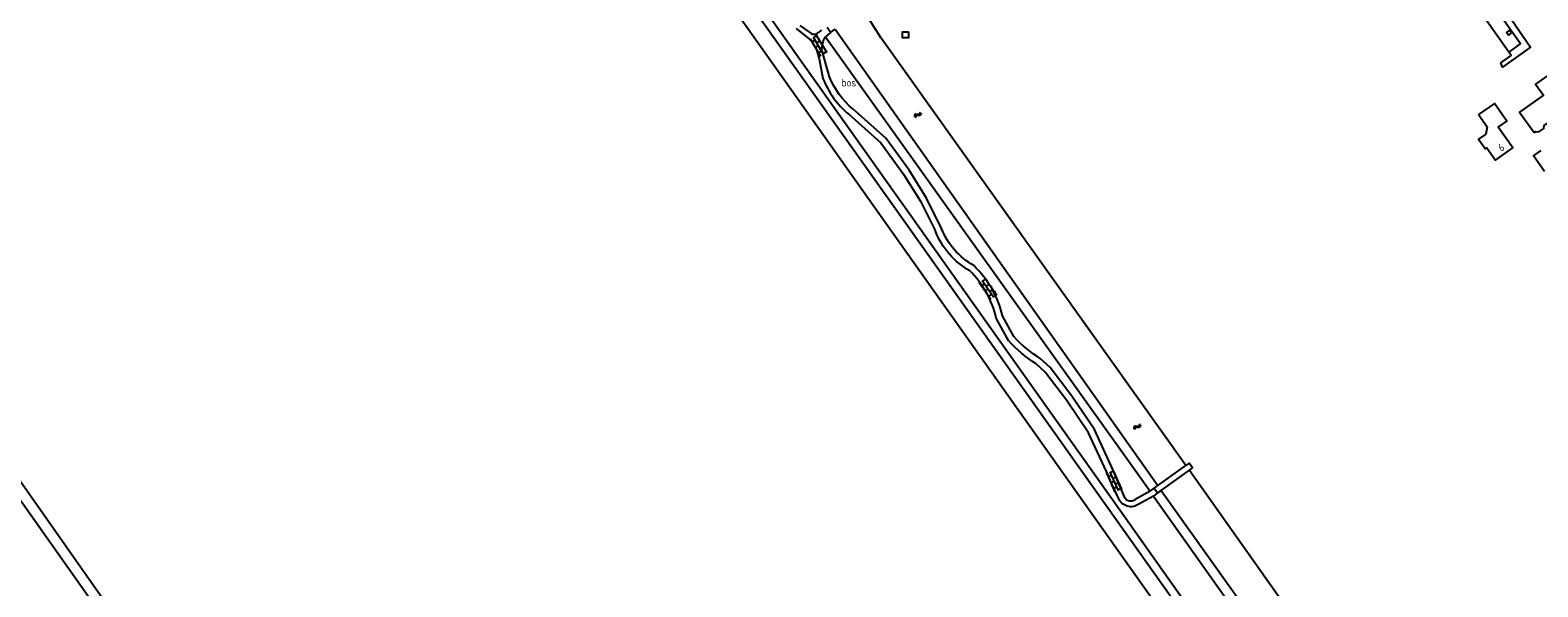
# Model space of a CAD drawing. Extents: x 168875 to 176000, y 513888 to 528000.
# Tile 45 of 106: x 173781 to 174280, y 520861 to 521045. Entities that reach past the tile are written whole.
import ezdxf

# ---------------------------------------------------------------- set-up
doc = ezdxf.new("R2010")
doc.units = 0
doc.header["$MEASUREMENT"] = 0
doc.layers.get('0').update_dxf_attribs({"linetype": 'CONTINUOUS'})
for name, color, linetype in [('CULTUURAANDUIDING', 7, 'CONTINUOUS'), ('HOOFDGEBOUW', 1, 'CONTINUOUS'), ('HUISNUMMER', 7, 'CONTINUOUS'), ('INSTEEK_SLOOT', 72, 'CONTINUOUS'), ('KANT_VERHARDING', 252, 'CONTINUOUS'), ('KUNSTWERK', 12, 'CONTINUOUS'), ('RIOOLPUT', 7, 'CONTINUOUS'), ('SEMANTIEK', 140, 'CONTINUOUS'), ('TALUD', 34, 'CONTINUOUS')]:
    doc.layers.add(name, color=color, linetype=linetype)
doc.styles.add('ISOCP', font='ISOCP.shx', dxfattribs={"height": 1.8})

# ---------------------------------------------------------------- blocks, each defined once
blk = doc.blocks.new('S05')
at = {"color": 0}
for p, q in [((0.08, 0.3), (0.38, 0.59)), ((0.11, -0.19), (0.41, 0.09)), ((0.38, 0.59), (0.68, 0.71)), ((0.41, 0.09), (0.71, 0.21)), ((0.68, 0.71), (1.01, 0.62)), ((0.71, 0.21), (1.02, 0.12)), ((1.01, 0.62), (1.33, 0.37)), ((1.02, 0.12), (1.36, -0.12)), ((1.33, 0.37), (1.66, 0.13)), ((1.66, 0.13), (1.97, 0.04)), ((1.97, 0.04), (2.28, 0.16)), ((2.28, 0.16), (2.58, 0.44)), ((1.36, -0.12), (1.68, -0.37)), ((1.68, -0.37), (2, -0.46)), ((2, -0.46), (2.31, -0.33)), ((2.31, -0.33), (2.61, -0.05))]:
    blk.add_line(p, q, dxfattribs=at)
blk = doc.blocks.new('Q28')
at = {"color": 0}
blk.add_lwpolyline([(1, 1), (1, -1), (-1, -1), (-1, 1)], close=True, dxfattribs=at)
blk = doc.blocks.new('S024')
at = {"color": 0}
for p, q in [((0, 1.2), (6.7, 1.2)), ((0, 0), (6.7, 0)), ((0.2, 1.2), (0.2, 0)), ((1.25, 1.5), (1.25, 1.2)), ((1.25, 0), (1.25, -1.2)), ((2.3, 1.2), (2.3, 0)), ((3.35, 1.5), (3.35, 1.2)), ((3.35, 0), (3.35, -1.2)), ((4.4, 1.2), (4.4, 0)), ((5.45, 1.5), (5.45, 1.2)), ((5.45, 0), (5.45, -1.2)), ((6.5, 1.2), (6.5, 0)), ((0, -1.2), (6.7, -1.2)), ((0.2, -1.2), (0.2, -1.5)), ((2.3, -1.2), (2.3, -1.5)), ((4.4, -1.2), (4.4, -1.5)), ((6.5, -1.2), (6.5, -1.5))]:
    blk.add_line(p, q, dxfattribs=at)

msp = doc.modelspace()

# ---------------------------------------------------------------- linework, layer by layer
at = {"layer": 'HOOFDGEBOUW'}
for points in [[(174278.325, 521011.167), (174278.98, 521011.567), (174279.949, 521011.418), (174281.52, 521012.545), (174281.687, 521013.5), (174287.523, 521017.619), (174284.151, 521022.376), (174286.594, 521024.108), (174282.519, 521029.828), (174278.837, 521027.224), (174281.436, 521023.54), (174273.517, 521017.952), (174278.325, 521011.167)], [(174259.983, 521017.124), (174262.804, 521013.118), (174262.372, 521010.722), (174259.993, 521009.047), (174262.259, 521005.828), (174262.746, 521006.171), (174265.647, 521002.05), (174271.349, 521006.101), (174266.511, 521012.972), (174269.351, 521014.971), (174265.233, 521020.82), (174259.983, 521017.124)]]:
    msp.add_lwpolyline(points, dxfattribs=at)
at = {"layer": 'INSTEEK_SLOOT'}
for points in [[(174260.267, 520726.412), (174254.459, 520722.278), (174245.993, 520734.116), (174070.094, 520981.93), (173866.279, 521268.786), (173808.632, 521350.581)], [(173803.877, 521348.723), (173811.095, 521338.054), (174066.544, 520977.706), (174242.057, 520730.249), (174249.915, 520719.217), (174244.014, 520715.036)], [(174163.231, 520901.136), (174062.442, 521042.461), (174056.502, 521051.841)], [(174047.242, 521045.396), (174153.904, 520894.498)], [(173700.1, 521000), (173704.5, 520993.3), (173852, 520784.6), (173957, 520635), (173957.3, 520634.4), (173957, 520633.9), (173956.3, 520633.1), (173956.4, 520632.2), (173957, 520631.2), (173958.2, 520630.2), (173958.8, 520630.3), (173959.6, 520630.8), (173960.2, 520631), (173960.7, 520630.5), (174000, 520575.1)], [(173704.2, 521000), (173708.3, 520994.5), (173743.3, 520944.9), (173807.1, 520854.2), (173869.3, 520766.5), (173925.6, 520686.5), (173960.6, 520637.7), (173961.2, 520637), (173961.7, 520636.8), (173963, 520637.6), (173963.9, 520637.6), (173964.6, 520637.3), (173965.2, 520636.5), (173965.3, 520635.7), (173964.8, 520634.9), (173963.1, 520633.8), (173962.9, 520633.5), (173963, 520632.9), (174000, 520581.7)], [(174164.363, 520899.543), (174227.199, 520810.643), (174283.953, 520850.443)], [(174155.04, 520892.871), (174217.383, 520805.323)]]:
    msp.add_lwpolyline(points, dxfattribs=at)
at = {"layer": 'KANT_VERHARDING'}
for points in [[(174260.766, 521050.958), (174264.712, 521053.602), (174273.909, 521040.683), (174270.031, 521037.808)], [(174270.031, 521037.808), (174260.766, 521050.958)], [(174266.986, 521054.188), (174277.167, 521039.406), (174267.86, 521032.82), (174267.357, 521034.233), (174270.823, 521036.683), (174270.031, 521037.808)], [(174034.319, 521045.628), (174039.437, 521041.552), (174041.1, 521038.617), (174041.953, 521035.531), (174043.204, 521029.053)], [(174035.605, 521046.655), (174038.536, 521044.485)], [(174041.33, 521043.917), (174042.849, 521045.071)], [(174045.704, 521044.325), (174044.032, 521042.837)], [(174270.929, 521044.131), (174270.202, 521045.067), (174269.255, 521044.331), (174269.981, 521043.395), (174270.929, 521044.131)], [(174045.323, 521029.643), (174042.83, 521038.594)], [(174051.717, 521017.24), (174062.387, 521007.829), (174069.854, 520997.486), (174075.478, 520988.473), (174080.434, 520978.537)], [(174082.443, 520979.439), (174077.4, 520989.549), (174071.681, 520998.714), (174064.027, 521009.316), (174053.137, 521018.92)], [(174281.801, 520998.362), (174278.152, 521003.481), (174280.649, 521005.259)], [(174106.33, 520943.712), (174102.572, 520950.611)], [(174104.528, 520942.422), (174100.497, 520949.822)], [(174142.886, 520890.715), (174138.943, 520899.983), (174132.975, 520912.942), (174125.505, 520924.003), (174118.286, 520933.475), (174115.071, 520936.436)], [(174140.954, 520890.334), (174138.483, 520895.444), (174136.931, 520899.092), (174131.052, 520911.859), (174123.717, 520922.72), (174116.653, 520931.988), (174113.728, 520934.683)], [(174151.361, 520892.619), (174146.436, 520889.851)], [(174152.524, 520890.983), (174147.685, 520888.35)], [(174151.361, 520892.619), (174152.678, 520893.626)], [(174153.822, 520891.999), (174152.524, 520890.983)]]:
    msp.add_lwpolyline(points, dxfattribs=at)
for points in [[(174038.536, 521044.485, 0.3128357), (174041.33, 521043.917)], [(174042.83, 521038.594, -0.1338732), (174044.032, 521042.837)], [(174043.204, 521029.053, 0.1233796), (174051.717, 521017.24)], [(174053.137, 521018.92, -0.1201341), (174045.323, 521029.643)], [(174091.72, 520965.477, -0.1697166), (174080.434, 520978.537)], [(174093.048, 520967.253, -0.1736166), (174082.443, 520979.439)], [(174100.497, 520949.822, 0.1446583), (174091.72, 520965.477)], [(174102.572, 520950.611, 0.1445501), (174093.048, 520967.253)], [(174113.728, 520934.683, -0.0652426), (174104.528, 520942.422)], [(174115.071, 520936.436, -0.0649922), (174106.33, 520943.712)], [(174146.436, 520889.851, -0.534652), (174142.886, 520890.715)], [(174147.685, 520888.35, -0.5072338), (174140.954, 520890.334)]]:
    msp.add_lwpolyline(points, format="xyb", dxfattribs=at)
at = {"layer": 'KUNSTWERK'}
for points in [[(174045.704, 521044.325), (174044.602, 521045.942)], [(174045.704, 521044.325), (174047.242, 521045.396)], [(174152.678, 520893.626), (174163.231, 520901.136)], [(174164.363, 520899.543), (174165.397, 520900.283), (174164.258, 520901.867), (174163.231, 520901.136)], [(174155.04, 520892.871), (174164.363, 520899.543)], [(174152.678, 520893.626), (174153.822, 520891.999)], [(174153.822, 520891.999), (174155.04, 520892.871)]]:
    msp.add_lwpolyline(points, dxfattribs=at)
at = {"layer": 'TALUD'}
for points in [[(174152.524, 520890.983), (174214.533, 520803.472), (174207.73, 520796.615), (174252.646, 520733.262), (174251.021, 520732.106), (174229.045, 520762.402), (174141.412, 520886.273), (174035.047, 521036.124), (173877.833, 521258.127), (173893.483, 521243.555), (173904.155, 521234.365)], [(174044.032, 521042.837), (174151.361, 520892.619)]]:
    msp.add_lwpolyline(points, dxfattribs=at)

# ---------------------------------------------------------------- block references
at = {"layer": 'RIOOLPUT'}
msp.add_blockref('Q28', (174070.532, 521043.491), dxfattribs=at)
at = {"layer": 'SEMANTIEK'}
for name, p, rotation in [('S024', (174039.957, 521042.798), 301.120363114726), ('S05', (174075.549, 521017.906), 215.3576694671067), ('S024', (174095.865, 520962.257), 304.9012525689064), ('S05', (174148.117, 520914.731), 215.3576694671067), ('S024', (174138.116, 520898.893), 293.9664472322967)]:
    msp.add_blockref(name, p, dxfattribs=dict(at, rotation=rotation))

# ---------------------------------------------------------------- texts
at = {"layer": 'CULTUURAANDUIDING', "style": 'ISOCP'}
msp.add_text('bos', height=2.5, dxfattribs=at).set_placement((174049.367, 521026.454))
at = {"layer": 'HUISNUMMER', "style": 'ISOCP'}
msp.add_text('6', height=2.5, rotation=35.1907, dxfattribs=at).set_placement((174267.549, 521004.781))

doc.saveas('drawing.dxf')
